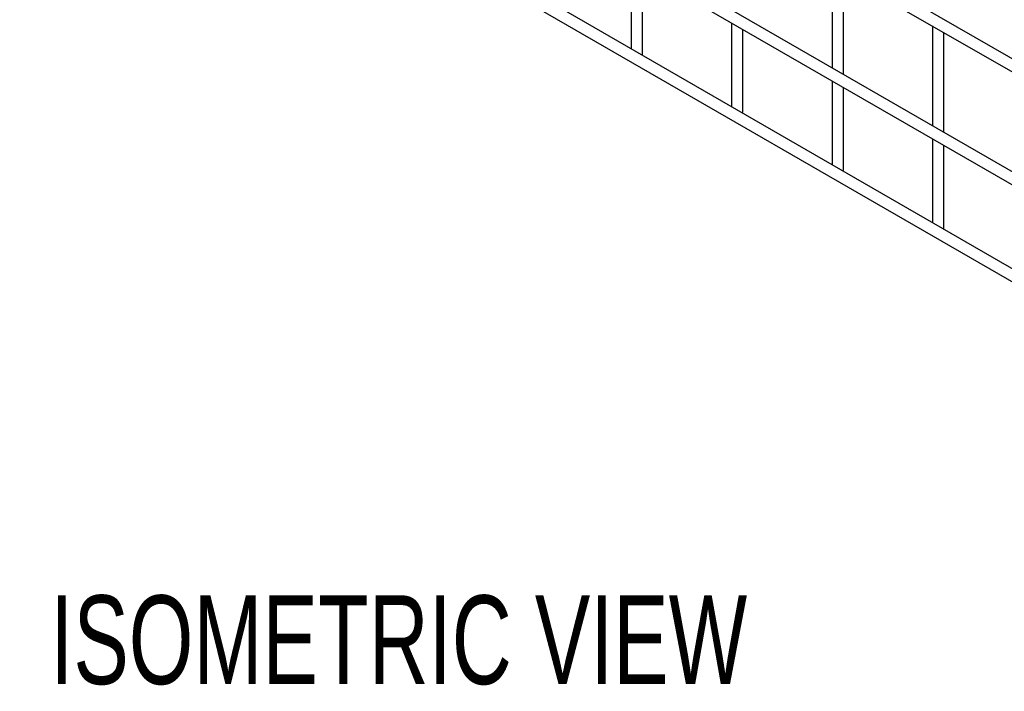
# Model space of a CAD drawing. Header units: inches. Extents: x 0.2 to 10.8, y 0.2 to 8.2.
# Tile 8 of 27: x 9.026 to 9.951, y 3.553 to 4.184. Entities that reach past the tile are written whole.
import ezdxf

# ---------------------------------------------------------------- set-up
doc = ezdxf.new("R2010")
doc.units = ezdxf.units.IN
doc.header["$MEASUREMENT"] = 0
doc.layers.add('DIMENSIONS', color=140, linetype='Continuous', lineweight=25)
doc.styles.add('SLDTEXTSTYLE0', font='TXT', dxfattribs={"width": 0.7})

# ---------------------------------------------------------------- blocks, each defined once
blk = doc.blocks.new('SW_NOTE_0_2')
at = {"layer": 'DIMENSIONS', "color": 0, "insert": (0, 0.8594), "char_height": 0.666667, "attachment_point": 1, "style": 'SLDTEXTSTYLE0'}
blk.add_mtext('ISOMETRIC VIEW', dxfattribs=at)
blk = doc.blocks.new('ISOMETRIC_VIEW')
at = {"layer": 'DIMENSIONS', "color": 140}
blk.add_blockref('SW_NOTE_0_2', (0, -0.0966), dxfattribs=at)

msp = doc.modelspace()

# ---------------------------------------------------------------- linework, layer by layer
for p, q in [((10.63027, 3.75965), (9.03174, 4.68247)), ((9.02641, 4.67323), (10.62494, 3.75042)), ((9.02641, 4.56708), (10.62494, 3.64427)), ((10.51518, 3.71995), (9.13992, 4.51386)), ((10.63027, 3.5625), (9.03174, 4.48531)), ((9.02641, 4.47608), (10.62494, 3.55326)), ((9.60074, 4.23552), (9.60074, 4.15684)), ((9.61141, 4.15195), (9.61141, 4.22937)), ((9.7893, 4.23282), (9.7893, 4.13899)), ((9.79997, 4.13283), (9.79997, 4.22666)), ((9.69502, 4.1811), (9.69502, 4.10241)), ((9.70569, 4.09753), (9.70569, 4.17494)), ((9.88358, 4.17839), (9.88358, 4.08456)), ((9.89425, 4.0784), (9.89425, 4.17223)), ((9.61107, 4.15088), (9.61141, 4.15195)), ((9.7893, 4.12667), (9.7893, 4.04798)), ((9.79997, 4.0431), (9.79997, 4.12051)), ((9.70535, 4.09645), (9.70569, 4.09753)), ((9.88358, 4.07224), (9.88358, 3.99356)), ((9.89425, 3.98867), (9.89425, 4.06608)), ((9.79963, 4.04202), (9.79997, 4.0431)), ((9.89391, 3.98759), (9.89425, 3.98867))]:
    msp.add_line(p, q)

# ---------------------------------------------------------------- block references
at = {"layer": 'DIMENSIONS', "xscale": 0.125, "yscale": 0.125, "zscale": 0.125}
msp.add_blockref('ISOMETRIC_VIEW', (9.05518, 3.54801), dxfattribs=at)

doc.saveas('drawing.dxf')
